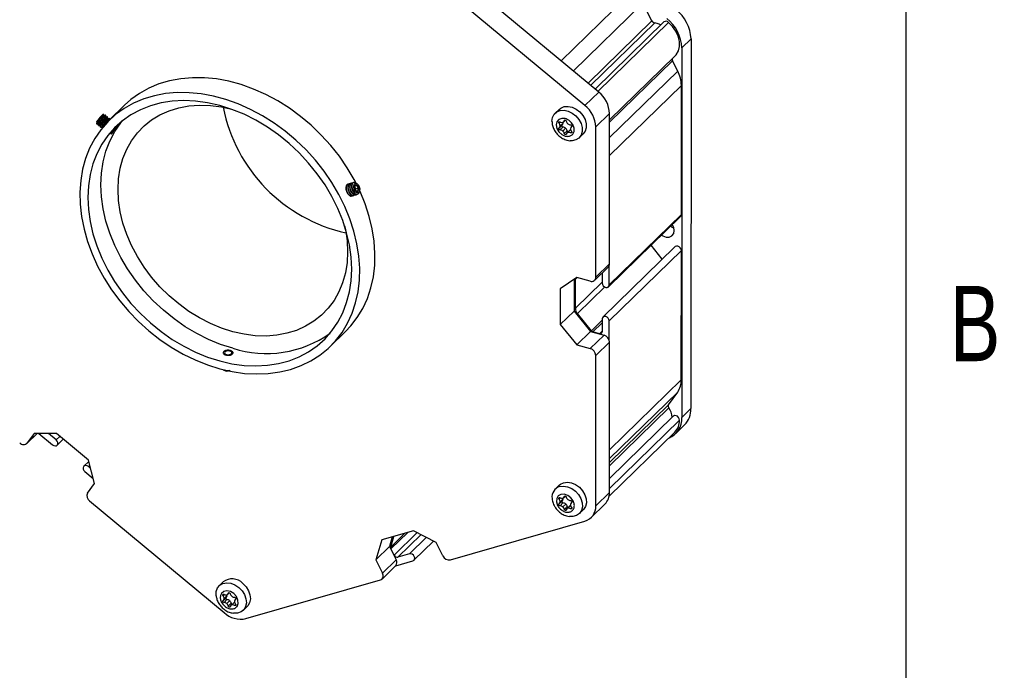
# Model space of a CAD drawing. Header units: millimetres. Extents: x 6 to 857, y 6 to 553.
# Tile 19 of 20: x 695 to 854, y 365 to 470. Entities that reach past the tile are written whole.
import ezdxf

# ---------------------------------------------------------------- set-up
doc = ezdxf.new("R2010")
doc.units = ezdxf.units.MM
doc.header["$LTSCALE"] = 2
doc.styles.add('SLDTEXTSTYLE0', font='TXT', dxfattribs={"width": 0.75})

msp = doc.modelspace()

# ---------------------------------------------------------------- linework, layer by layer
at = {"color": 7, "linetype": 'Continuous'}
msp.add_line((838.2, 25.4), (838.2, 533.4), dxfattribs=at)
at = {"color": 7, "linetype": 'Continuous', "lineweight": 25}
for p, q in [((788.439, 458.302), (766.685, 476.391)), ((786.216, 456.133), (764.462, 474.222)), ((797.063, 469.841), (795.595, 472.706)), ((798.99, 469.669), (787.848, 458.793)), ((803.378, 466.923), (801.896, 465.477)), ((803.378, 466.923), (803.369, 407.065)), ((801.896, 465.477), (801.888, 405.619)), ((790.207, 453.802), (800.782, 464.123)), ((801.228, 461.714), (800.385, 463.359)), ((801.817, 438.482), (801.821, 459.41)), ((786.216, 456.133), (788.439, 458.302)), ((711.728, 456.193), (709.254, 453.779)), ((708.344, 454.704), (708.213, 454.667)), ((708.679, 454.548), (708.641, 454.58)), ((708.986, 454.294), (708.947, 454.325)), ((709.292, 454.039), (709.254, 454.071)), ((782.042, 455.523), (781.4, 454.897)), ((787.985, 452.682), (790.207, 454.852)), ((790.204, 430.505), (790.207, 454.852)), ((707.516, 452.915), (707.554, 452.883)), ((707.822, 452.66), (707.86, 452.628)), ((710.396, 452.598), (710.392, 452.646)), ((782.078, 452.534), (782.552, 452.997)), ((782.656, 452.648), (782.181, 452.185)), ((782.195, 452.835), (782.67, 453.298)), ((782.616, 452.015), (783.09, 452.478)), ((782.779, 453.52), (783.036, 453.771)), ((784.088, 452.77), (783.995, 452.679)), ((787.981, 428.336), (787.985, 452.682)), ((709.567, 451.672), (709.632, 451.679)), ((782.88, 451.604), (783.354, 452.067)), ((783.769, 452.156), (783.295, 451.693)), ((785.286, 450.915), (785.928, 451.541)), ((747.883, 443.402), (747.845, 443.391)), ((748.189, 443.49), (748.151, 443.479)), ((748.496, 443.578), (748.457, 443.567)), ((748.802, 443.666), (748.764, 443.655)), ((749.024, 442.875), (748.958, 442.986)), ((748.994, 443.115), (749.329, 443.211)), ((748.551, 441.513), (748.589, 441.524)), ((748.857, 441.601), (748.896, 441.612)), ((749.15, 442.663), (749.024, 442.875)), ((749.117, 442.437), (749.15, 442.663)), ((749.15, 442.663), (749.58, 442.787)), ((749.164, 441.689), (749.202, 441.7)), ((790.032, 426.788), (801.697, 438.173)), ((790.153, 427.097), (801.817, 438.482)), ((798.729, 431.266), (796.92, 433.511)), ((800.788, 433.275), (789.123, 421.89)), ((790.152, 421.269), (801.817, 432.654)), ((801.813, 411.726), (801.817, 432.654)), ((787.981, 428.336), (790.204, 430.505)), ((790.153, 427.097), (790.153, 430.232)), ((787.792, 427.853), (790.015, 430.022)), ((789.004, 429.035), (789.003, 427.41)), ((784.886, 428.307), (782.232, 426.457)), ((784.454, 428.006), (784.454, 422.84)), ((784.669, 423.317), (784.67, 428.031)), ((787.082, 427.709), (784.886, 428.307)), ((782.232, 426.457), (782.231, 420.671)), ((782.231, 420.671), (784.454, 422.84)), ((784.454, 422.84), (787.107, 419.548)), ((787.252, 419.649), (785.005, 422.437)), ((782.231, 420.671), (784.884, 417.378)), ((789.002, 421.581), (789.002, 419.503)), ((790.152, 418.136), (790.152, 421.269)), ((745.016, 417.139), (747.49, 419.553)), ((784.884, 417.378), (787.107, 419.548)), ((787.107, 419.548), (789.303, 418.95)), ((788.56, 419.195), (787.499, 419.483)), ((787.081, 416.781), (789.303, 418.95)), ((787.979, 415.666), (790.202, 417.835)), ((790.198, 393.488), (790.202, 417.835)), ((728.009, 416.286), (727.849, 416.177)), ((729.128, 416.177), (728.968, 416.286)), ((729.226, 416.015), (729.211, 415.948)), ((729.218, 415.956), (729.226, 416.015)), ((784.884, 417.378), (787.081, 416.781)), ((787.976, 391.319), (787.979, 415.666)), ((727.975, 413.207), (728.063, 413.18)), ((799.752, 407.678), (801.221, 409.744)), ((803.369, 407.065), (801.888, 405.619)), ((800.497, 405.823), (790.199, 395.771)), ((790.14, 392.884), (800.764, 403.254)), ((800.859, 402.992), (802.341, 404.438)), ((695.914, 401.429), (697.573, 403.048)), ((697.081, 403.054), (695.983, 401.509)), ((700.706, 403.01), (697.081, 403.054)), ((697.863, 403.045), (700.087, 401.195)), ((700.662, 402.004), (699.434, 403.026)), ((705.875, 398.711), (700.706, 403.01)), ((700.829, 401.134), (701.81, 402.092)), ((705.926, 398.513), (705.128, 397.734)), ((706.846, 394.935), (705.875, 398.711)), ((705.295, 396.865), (706.637, 395.749)), ((706.216, 397.386), (705.87, 397.674)), ((705.747, 393.389), (706.846, 394.935)), ((782.052, 394.661), (781.41, 394.035)), ((706.076, 392.11), (727.83, 374.021)), ((782.088, 391.673), (782.562, 392.135)), ((782.205, 391.973), (782.679, 392.436)), ((782.788, 392.658), (783.045, 392.909)), ((787.976, 391.319), (790.198, 393.488)), ((782.665, 391.786), (782.191, 391.323)), ((782.626, 391.153), (783.1, 391.616)), ((782.889, 390.743), (783.363, 391.205)), ((783.778, 391.294), (783.304, 390.831)), ((784.098, 391.908), (784.005, 391.817)), ((785.296, 390.053), (785.938, 390.68)), ((787.232, 389.418), (789.455, 391.588)), ((764.449, 382.573), (786.206, 388.831)), ((758.499, 387.295), (753.328, 385.808)), ((762.123, 385.368), (758.499, 387.295)), ((753.328, 385.808), (752.357, 382.56)), ((755.05, 386.303), (754.579, 384.729)), ((754.788, 384.636), (755.309, 386.378)), ((758.556, 382.522), (761.702, 385.592)), ((752.357, 382.56), (754.579, 384.729)), ((754.579, 384.729), (755.677, 382.586)), ((755.353, 383.335), (754.823, 384.37)), ((763.221, 383.226), (762.123, 385.368)), ((752.357, 382.56), (753.455, 380.417)), ((753.455, 380.417), (755.677, 382.586)), ((755.597, 381.624), (758.389, 382.427)), ((757.815, 383.548), (755.957, 383.014)), ((753.386, 379.466), (755.609, 381.635)), ((731.368, 373.059), (753.126, 379.317)), ((727.675, 379.002), (727.033, 378.375)), ((727.711, 376.013), (728.186, 376.476)), ((728.289, 376.126), (727.815, 375.664)), ((727.829, 376.314), (728.303, 376.777)), ((728.412, 376.999), (728.669, 377.25)), ((729.722, 376.249), (729.628, 376.158)), ((728.249, 375.494), (728.723, 375.956)), ((728.513, 375.083), (728.987, 375.546)), ((729.402, 375.635), (728.928, 375.172)), ((730.919, 374.394), (731.561, 375.02))]:
    msp.add_line(p, q, dxfattribs=at)
at = {"color": 8, "linetype": 'Continuous', "lineweight": 25}
for p, q in [((782.349, 463.366), (793.976, 474.714)), ((784.334, 461.715), (795.595, 472.706)), ((786.712, 459.738), (797.063, 469.841)), ((787.141, 459.381), (797.517, 469.509)), ((788.282, 458.432), (799.732, 469.608)), ((790.207, 453.425), (800.385, 463.359)), ((790.207, 450.956), (801.228, 461.714)), ((790.206, 448.074), (801.821, 459.41)), ((782.227, 453.47), (782.024, 453.272)), ((782.96, 453.773), (782.88, 453.694)), ((784.049, 452.722), (784.077, 452.75)), ((783.457, 451.786), (783.9, 452.219)), ((783.892, 451.72), (784.076, 451.9)), ((784.669, 423.317), (789.003, 427.547)), ((784.67, 428.031), (784.937, 428.293)), ((785.005, 422.437), (789.43, 426.756)), ((787.252, 419.649), (789.002, 421.358)), ((787.499, 419.483), (789.002, 420.951)), ((788.56, 419.195), (789.002, 419.626)), ((790.199, 400.39), (801.813, 411.726)), ((790.199, 398.987), (801.221, 409.744)), ((790.199, 398.354), (799.752, 407.678)), ((790.199, 397.818), (799.792, 407.181)), ((790.198, 394.145), (801.526, 405.202)), ((695.983, 401.509), (697.56, 403.048)), ((700.662, 402.004), (701.239, 402.567)), ((705.87, 397.674), (706.088, 397.886)), ((782.237, 392.608), (782.034, 392.411)), ((782.97, 392.911), (782.889, 392.832)), ((783.467, 390.924), (783.91, 391.357)), ((783.901, 390.858), (784.086, 391.038)), ((784.058, 391.86), (784.087, 391.888)), ((754.788, 384.636), (757.1, 386.893)), ((754.823, 384.37), (757.536, 387.018)), ((755.353, 383.335), (759.089, 386.981)), ((755.957, 383.014), (759.693, 386.66)), ((757.815, 383.548), (760.541, 386.209)), ((727.86, 376.949), (727.658, 376.751)), ((728.593, 377.252), (728.513, 377.173)), ((729.682, 376.201), (729.711, 376.229)), ((729.534, 375.698), (729.09, 375.265)), ((729.525, 375.199), (729.709, 375.379))]:
    msp.add_line(p, q, dxfattribs=at)
at = {"color": 7, "linetype": 'Continuous', "lineweight": 25, "flags": 128}
for points in [[(798.508, 469.198), (798.042, 469.393), (797.517, 469.509)], [(800.782, 464.123), (800.982, 464.345), (801.344, 464.974), (801.525, 465.712), (801.515, 466.522), (801.316, 467.36), (800.938, 468.182), (800.4, 468.945), (799.732, 469.608)], [(749.178, 443.59), (748.874, 444.164), (747.747, 446.076), (746.479, 447.923), (745.078, 449.691), (743.557, 451.367), (741.926, 452.938), (740.199, 454.39), (738.389, 455.713), (736.51, 456.897), (734.577, 457.931), (732.605, 458.809), (730.61, 459.523), (728.607, 460.067), (726.612, 460.438), (724.64, 460.632), (722.707, 460.648), (720.829, 460.485), (719.019, 460.146), (717.291, 459.633), (715.661, 458.949), (714.139, 458.1), (712.738, 457.093), (711.728, 456.193)], [(727.135, 413.515), (729.136, 413.057), (731.121, 412.775), (733.076, 412.67), (734.983, 412.743), (736.83, 412.994), (738.6, 413.421), (740.281, 414.02), (741.858, 414.787), (743.321, 415.716), (744.657, 416.799), (745.855, 418.029), (746.908, 419.395), (747.805, 420.886), (748.541, 422.492), (749.109, 424.199), (749.505, 425.994), (749.726, 427.864), (749.771, 429.792), (749.638, 431.765), (749.329, 433.767), (748.846, 435.783), (748.194, 437.795), (747.376, 439.79), (746.4, 441.75), (745.274, 443.662), (744.005, 445.509), (742.605, 447.277), (741.083, 448.953), (739.452, 450.523), (737.725, 451.976), (735.915, 453.299), (734.036, 454.482), (732.103, 455.517), (730.132, 456.395), (728.137, 457.109), (726.134, 457.653), (724.138, 458.024), (722.167, 458.218), (720.234, 458.234), (718.355, 458.071), (716.545, 457.732), (714.818, 457.218), (713.187, 456.535), (711.665, 455.686), (710.265, 454.679), (708.996, 453.521), (707.87, 452.222), (706.894, 450.792), (706.077, 449.242), (705.424, 447.584), (704.941, 445.831), (704.632, 443.997), (704.5, 442.096), (704.544, 440.143), (704.765, 438.154), (705.161, 436.143), (705.729, 434.127), (706.465, 432.122), (707.362, 430.142), (708.415, 428.204), (709.613, 426.323), (710.949, 424.514), (712.412, 422.79), (713.99, 421.165), (715.67, 419.652), (717.441, 418.263), (719.287, 417.009), (721.195, 415.899), (723.149, 414.941), (725.134, 414.145), (727.135, 413.515)], [(727.135, 414.78), (729.104, 414.333), (731.056, 414.066), (732.974, 413.982), (734.843, 414.081), (736.646, 414.363), (738.367, 414.824), (739.993, 415.462), (741.509, 416.27), (742.903, 417.242), (744.162, 418.369), (745.276, 419.642), (746.235, 421.05), (747.031, 422.581), (747.657, 424.222), (748.108, 425.959), (748.381, 427.777), (748.472, 429.66), (748.381, 431.593), (748.108, 433.558), (747.657, 435.54), (747.031, 437.522), (746.235, 439.485), (745.276, 441.415), (744.162, 443.293), (742.903, 445.105), (741.509, 446.834), (739.993, 448.466), (738.367, 449.988), (736.646, 451.385), (734.843, 452.647), (732.974, 453.762), (731.056, 454.72), (729.104, 455.515), (727.135, 456.138), (725.166, 456.585), (723.214, 456.851), (721.296, 456.935), (719.427, 456.836), (717.625, 456.555), (715.903, 456.093), (714.277, 455.456), (712.761, 454.647), (711.367, 453.676), (710.108, 452.548), (708.994, 451.275), (708.035, 449.867), (707.239, 448.336), (706.613, 446.695), (706.162, 444.959), (705.89, 443.141), (705.798, 441.258), (705.89, 439.325), (706.162, 437.359), (706.613, 435.377), (707.239, 433.396), (708.035, 431.432), (708.994, 429.503), (710.108, 427.624), (711.367, 425.813), (712.761, 424.083), (714.277, 422.451), (715.903, 420.93), (717.625, 419.532), (719.427, 418.271), (721.296, 417.156), (723.214, 416.197), (725.166, 415.403), (727.135, 414.78)], [(729.235, 419.508), (727.415, 420.089), (725.612, 420.839), (723.844, 421.748), (722.128, 422.81), (720.48, 424.013), (718.917, 425.346), (717.453, 426.796), (716.102, 428.349), (714.878, 429.991), (713.793, 431.705), (712.855, 433.475), (712.076, 435.283), (711.462, 437.114), (711.019, 438.947), (710.752, 440.768), (710.662, 442.556), (710.752, 444.296), (711.019, 445.971), (711.462, 447.564), (712.076, 449.06), (712.855, 450.446), (713.793, 451.706), (714.878, 452.83), (716.102, 453.806), (717.453, 454.625), (718.917, 455.28), (720.48, 455.763), (722.128, 456.07), (723.844, 456.199), (725.612, 456.148), (727.415, 455.917), (728.8, 455.622)], [(782.042, 455.523), (782.306, 455.731), (782.853, 455.957), (783.484, 456.003), (784.153, 455.866), (784.809, 455.555), (785.404, 455.095), (785.894, 454.518), (786.242, 453.869), (786.422, 453.194), (786.422, 452.545), (786.242, 451.969), (785.928, 451.541)], [(780.883, 453.574), (780.974, 454.193), (781.241, 454.716), (781.664, 455.105), (782.211, 455.331), (782.843, 455.376), (783.511, 455.239), (784.167, 454.929), (784.762, 454.468), (785.252, 453.892), (785.6, 453.242), (785.781, 452.568), (785.781, 451.919), (785.6, 451.342), (785.252, 450.882), (784.762, 450.572), (784.167, 450.435), (783.818, 450.437)], [(783.037, 454.016), (782.48, 454.06), (782.009, 453.882), (781.693, 453.511), (781.583, 453.002), (781.693, 452.432), (782.009, 451.89), (782.48, 451.456), (783.037, 451.197)], [(729.235, 416.829), (727.267, 417.453), (725.315, 418.247), (723.396, 419.206), (721.528, 420.321), (719.725, 421.582), (718.003, 422.979), (716.377, 424.501), (714.861, 426.133), (713.467, 427.862), (712.208, 429.674), (711.094, 431.553), (710.135, 433.482), (709.339, 435.446), (708.713, 437.427), (708.262, 439.409), (707.99, 441.375), (707.899, 443.307), (707.99, 445.191), (708.262, 447.008), (708.713, 448.745), (709.339, 450.386), (710.135, 451.917), (711.094, 453.325), (711.389, 453.693)], [(710.135, 452.367), (709.986, 452.195), (709.84, 452.015), (709.721, 451.854), (709.645, 451.737), (709.626, 451.682), (709.664, 451.696), (709.756, 451.778), (709.886, 451.916), (710.035, 452.087), (710.181, 452.267), (710.3, 452.428), (710.376, 452.545), (710.395, 452.601), (710.357, 452.586), (710.265, 452.504), (710.135, 452.367)], [(782.024, 453.272), (781.993, 453.323), (781.976, 453.376), (781.978, 453.428), (781.997, 453.471), (782.031, 453.502), (782.076, 453.517), (782.128, 453.514), (782.181, 453.493)], [(782.181, 452.185), (782.128, 452.193), (782.076, 452.219), (782.031, 452.258), (781.997, 452.307), (781.978, 452.361), (781.976, 452.413), (781.993, 452.458), (782.024, 452.491)], [(782.88, 453.694), (782.901, 453.736), (782.937, 453.764), (782.984, 453.776), (783.037, 453.771), (783.089, 453.748), (783.136, 453.71), (783.172, 453.662), (783.194, 453.609)], [(783.892, 453.028), (783.945, 453.02), (783.997, 452.995), (784.043, 452.955), (784.077, 452.906), (784.096, 452.852), (784.097, 452.8), (784.081, 452.755), (784.049, 452.722)], [(783.194, 451.519), (783.172, 451.477), (783.136, 451.449), (783.089, 451.437), (783.037, 451.443), (782.984, 451.465), (782.937, 451.503), (782.901, 451.551), (782.88, 451.604)], [(784.049, 451.941), (784.081, 451.891), (784.097, 451.837), (784.096, 451.785), (784.077, 451.742), (784.043, 451.711), (783.997, 451.697), (783.945, 451.7), (783.892, 451.72)], [(748.99, 443.506), (749.181, 443.534), (749.386, 443.439), (749.571, 443.237), (749.708, 442.959), (749.774, 442.649), (749.76, 442.356), (749.668, 442.128), (749.511, 441.999), (749.316, 441.99), (749.112, 442.103), (748.933, 442.319)], [(747.49, 419.553), (748.329, 420.443), (749.381, 421.809), (750.279, 423.3), (751.014, 424.906), (751.583, 426.613), (751.979, 428.408), (752.2, 430.278), (752.244, 432.206), (752.111, 434.18), (751.802, 436.182), (751.32, 438.197), (750.667, 440.21), (749.85, 442.204), (749.829, 442.249)], [(801.697, 438.173), (801.774, 438.281), (801.817, 438.482)], [(747.333, 436.634), (747.451, 436.07), (747.719, 434.249), (747.808, 432.461), (747.719, 430.721), (747.451, 429.046), (747.008, 427.453), (746.394, 425.957), (745.615, 424.571), (744.678, 423.311), (743.592, 422.187), (742.368, 421.211), (741.018, 420.392), (739.554, 419.737), (737.99, 419.254), (736.343, 418.947), (734.627, 418.818), (732.859, 418.869), (731.056, 419.1), (729.235, 419.508)], [(800.088, 436.603), (800.301, 436.469), (800.606, 436.335)], [(800.678, 435.878), (800.579, 436.416), (800.351, 436.86)], [(798.606, 435.157), (798.819, 435.023), (799.353, 434.83), (799.869, 434.832), (800.297, 435.029), (800.579, 435.394), (800.678, 435.878)], [(801.817, 432.654), (801.773, 432.879), (801.648, 433.093), (801.462, 433.265), (801.242, 433.367), (801.022, 433.384), (800.835, 433.314), (800.788, 433.275)], [(784.67, 428.031), (784.675, 428.139), (784.678, 428.162)], [(789.003, 427.41), (789.047, 427.185), (789.172, 426.97), (789.358, 426.799), (789.578, 426.696), (789.798, 426.679), (789.985, 426.749), (790.109, 426.896), (790.153, 427.097)], [(790.152, 421.269), (790.108, 421.494), (789.984, 421.708), (789.797, 421.88), (789.577, 421.982), (789.357, 422), (789.171, 421.93), (789.046, 421.783), (789.002, 421.581)], [(727.889, 416.118), (727.922, 415.998), (728.041, 415.895), (728.228, 415.822), (728.455, 415.792), (728.687, 415.809), (728.888, 415.87), (729.029, 415.966), (729.088, 416.083), (729.055, 416.203), (728.936, 416.306), (728.749, 416.379), (728.522, 416.409), (728.29, 416.392), (728.089, 416.331), (727.948, 416.235), (727.889, 416.118)], [(801.526, 405.202), (801.482, 405.427), (801.358, 405.641), (801.171, 405.813), (800.951, 405.915), (800.731, 405.932), (800.545, 405.862), (800.497, 405.823)], [(700.087, 401.195), (700.299, 401.068), (700.523, 401.021), (700.724, 401.062), (700.872, 401.186), (700.945, 401.372), (700.93, 401.593), (700.831, 401.815), (700.662, 402.004)], [(705.87, 397.674), (705.658, 397.801), (705.434, 397.848), (705.233, 397.806), (705.085, 397.683), (705.013, 397.497), (705.027, 397.276), (705.126, 397.054), (705.295, 396.865)], [(782.764, 395.07), (783.385, 395.146), (784.051, 395.039), (784.712, 394.756), (785.32, 394.319), (785.83, 393.759), (786.204, 393.118), (786.414, 392.445), (786.445, 391.788), (786.294, 391.196), (785.972, 390.714), (785.938, 390.68)], [(782.052, 394.661), (782.235, 394.815), (782.764, 395.07)], [(782.123, 394.443), (782.743, 394.52), (783.409, 394.413), (784.07, 394.13), (784.679, 393.692), (785.189, 393.132), (785.562, 392.492), (785.772, 391.818), (785.803, 391.161), (785.652, 390.57), (785.33, 390.087), (784.862, 389.75), (784.281, 389.583), (783.695, 389.59)], [(784.305, 392.107), (783.931, 392.622), (783.423, 393.004), (782.857, 393.193), (782.319, 393.163), (781.893, 392.916), (781.642, 392.491), (781.605, 391.953), (781.787, 391.382)], [(782.034, 392.411), (782.002, 392.461), (781.986, 392.515), (781.987, 392.566), (782.006, 392.61), (782.04, 392.64), (782.086, 392.655), (782.138, 392.652), (782.191, 392.631)], [(782.889, 392.832), (782.911, 392.874), (782.947, 392.903), (782.994, 392.915), (783.046, 392.909), (783.099, 392.886), (783.146, 392.848), (783.182, 392.8), (783.203, 392.747)], [(783.901, 392.167), (783.955, 392.158), (784.007, 392.133), (784.052, 392.093), (784.086, 392.044), (784.105, 391.991), (784.106, 391.938), (784.09, 391.893), (784.058, 391.86)], [(782.191, 391.323), (782.138, 391.331), (782.086, 391.357), (782.04, 391.396), (782.006, 391.445), (781.987, 391.499), (781.986, 391.551), (782.002, 391.596), (782.034, 391.629)], [(783.203, 390.657), (783.182, 390.615), (783.146, 390.587), (783.099, 390.575), (783.046, 390.581), (782.994, 390.604), (782.947, 390.641), (782.911, 390.689), (782.889, 390.743)], [(784.058, 391.079), (784.09, 391.029), (784.106, 390.975), (784.105, 390.924), (784.086, 390.88), (784.052, 390.849), (784.007, 390.835), (783.955, 390.838), (783.901, 390.858)], [(758.389, 382.427), (758.558, 382.524), (758.657, 382.692), (758.672, 382.905), (758.6, 383.131), (758.452, 383.334), (758.251, 383.485), (758.027, 383.56), (757.815, 383.548)], [(726.533, 376.764), (726.526, 376.834), (726.557, 377.474), (726.767, 378.034), (727.14, 378.471), (727.65, 378.754), (728.259, 378.86), (728.92, 378.784), (729.586, 378.529), (730.206, 378.115)], [(730.206, 378.115), (730.736, 377.573), (731.134, 376.943), (731.373, 376.271), (731.434, 375.608), (731.313, 375.002), (731.018, 374.499), (730.572, 374.136), (730.008, 373.939), (729.367, 373.924), (729.341, 373.927)], [(730.848, 378.742), (731.378, 378.2), (731.776, 377.569), (732.015, 376.898), (732.076, 376.235), (731.955, 375.629), (731.66, 375.126), (731.561, 375.02)], [(729.929, 375.039), (730.111, 375.51), (730.074, 376.069), (729.823, 376.63), (729.397, 377.108), (728.86, 377.431), (728.294, 377.549), (727.785, 377.444), (727.411, 377.132)], [(727.658, 376.751), (727.626, 376.802), (727.61, 376.855), (727.611, 376.907), (727.63, 376.95), (727.664, 376.981), (727.709, 376.996), (727.762, 376.993), (727.815, 376.972)], [(728.513, 377.173), (728.534, 377.215), (728.57, 377.243), (728.617, 377.255), (728.67, 377.25), (728.723, 377.227), (728.77, 377.189), (728.806, 377.141), (728.827, 377.088)], [(729.525, 376.507), (729.578, 376.499), (729.63, 376.473), (729.676, 376.434), (729.71, 376.385), (729.729, 376.331), (729.73, 376.279), (729.714, 376.234), (729.682, 376.201)], [(727.815, 375.664), (727.762, 375.672), (727.709, 375.697), (727.664, 375.737), (727.63, 375.786), (727.611, 375.84), (727.61, 375.892), (727.626, 375.937), (727.658, 375.97)], [(728.827, 374.998), (728.806, 374.956), (728.77, 374.928), (728.723, 374.916), (728.67, 374.921), (728.617, 374.944), (728.57, 374.982), (728.534, 375.03), (728.513, 375.083)], [(729.682, 375.42), (729.714, 375.369), (729.73, 375.316), (729.729, 375.264), (729.71, 375.221), (729.676, 375.19), (729.63, 375.175), (729.578, 375.178), (729.525, 375.199)]]:
    msp.add_lwpolyline(points, dxfattribs=at)
at = {"color": 7, "linetype": 'Continuous', "lineweight": 25}
for centre, radius, start, end in [((796.929, 466.628), 6.456, 2.61494, 51.64896), ((795.447, 465.182), 6.456, 2.61494, 51.64896), ((797.612, 470.115), 0.613, 206.51878, 261.12212), ((799.327, 469.227), 0.555, 43.26174, 127.35959), ((800.783, 463.583), 0.456, 166.17572, 209.3622), ((796.724, 459.328), 5.097, 0.91865, 27.90855), ((785.543, 454.64), 4.669, 2.60502, 51.67011), ((753.117, 460.818), 25.896, 191.02676, 257.58331), ((783.321, 452.47), 4.669, 2.60502, 51.67011), ((710.645, 451.638), 3.884, 128.75986, 147.16012), ((712.414, 449.95), 6.185, 140.73335, 146.53868), ((781.497, 452.814), 0.698, 1.72025, 40.99457), ((781.797, 452.819), 0.399, 304.81568, 2.3673), ((782.479, 453.99), 0.579, 239.01823, 283.64815), ((782.659, 452.854), 0.207, 165.44171, 269.01863), ((782.255, 453.286), 0.414, 315.78294, 1.65109), ((782.517, 453.788), 0.375, 285.33014, 345.43417), ((782.085, 453.297), 0.584, 0.15218, 14.12059), ((782.638, 451.961), 0.687, 48.77332, 88.50292), ((782.598, 451.872), 0.781, 14.51131, 50.91122), ((783.95, 453.805), 0.781, 194.51131, 230.91122), ((783.91, 453.715), 0.687, 228.77332, 268.50292), ((784.277, 452.394), 0.399, 124.81568, 182.3673), ((782.164, 451.498), 0.687, 48.77332, 88.50292), ((782.124, 451.409), 0.781, 14.51131, 50.91122), ((783.556, 451.425), 0.375, 105.33014, 165.43417), ((783.573, 452.122), 0.226, 194.16089, 254.36119), ((783.594, 451.224), 0.579, 59.01823, 103.64815), ((784.03, 451.886), 0.375, 110.97445, 134.09626), ((784.576, 452.399), 0.698, 181.72025, 220.99457), ((749.49, 442.884), 0.563, 147.93398, 195.80512), ((748.552, 442.599), 0.547, 30.28884, 42.63143), ((749.185, 443.046), 0.22, 48.88024, 141.42672), ((748.891, 442.664), 0.701, 10.08594, 51.27113), ((749.244, 442.751), 0.699, 173.35411, 210.71851), ((749.885, 442.897), 1.35, 196.52067, 226.87272), ((749.638, 442.853), 0.701, 190.08594, 231.27113), ((748.423, 442.518), 0.699, 353.35411, 30.71851), ((749.344, 442.472), 0.22, 228.88024, 321.42672), ((749.038, 442.634), 0.563, 327.93398, 15.80512), ((789.548, 430.483), 0.656, 315.35354, 1.90219), ((787.321, 428.325), 0.66, 248.85266, 0.91051), ((786.102, 423.361), 1.434, 181.77459, 220.11585), ((734.674, 433.729), 17.753, 252.16001, 305.49429), ((787.635, 419.952), 0.489, 218.32511, 253.76288), ((788.677, 419.498), 0.325, 248.85266, 0.91051), ((788.97, 417.762), 1.234, 3.38479, 74.32807), ((786.747, 415.593), 1.234, 3.38479, 74.32807), ((728.367, 414.396), 1.253, 235.22119, 265.50614), ((798.423, 411.66), 3.391, 325.59156, 1.10315), ((800.135, 407.459), 0.441, 150.28312, 219.0596), ((797.345, 405.444), 3.001, 4.27348, 35.37702), ((799.791, 406.951), 3.58, 315.41623, 1.82395), ((798.472, 405.455), 3.42, 292.54285, 2.7548), ((798.862, 405.121), 2.666, 315.52471, 1.73038), ((695.376, 402.092), 0.841, 222.43525, 316.1629), ((782.66, 392.751), 1.776, 107.6124, 188.0242), ((706.641, 392.937), 1.001, 153.16214, 235.66506), ((781.507, 391.952), 0.698, 1.72025, 40.99457), ((781.806, 391.957), 0.399, 304.81568, 2.3673), ((782.489, 393.128), 0.579, 239.01823, 283.64815), ((782.669, 391.992), 0.207, 165.44171, 269.01863), ((782.265, 392.424), 0.414, 315.78294, 1.65109), ((782.527, 392.927), 0.375, 285.33014, 345.43417), ((782.095, 392.435), 0.584, 0.15218, 14.12059), ((783.959, 392.943), 0.781, 194.51131, 230.91122), ((783.919, 392.853), 0.687, 228.77332, 268.50292), ((787.61, 393.405), 2.589, 315.41687, 1.83885), ((782.173, 390.637), 0.687, 48.77332, 88.50292), ((782.133, 390.547), 0.781, 14.51131, 50.91122), ((782.647, 391.099), 0.687, 48.77332, 88.50292), ((782.607, 391.01), 0.781, 14.51131, 50.91122), ((783.566, 390.563), 0.375, 105.33014, 165.43417), ((783.582, 391.261), 0.226, 194.16089, 254.36119), ((783.604, 390.362), 0.579, 59.01823, 103.64815), ((784.04, 391.025), 0.375, 110.97445, 134.09626), ((784.286, 391.533), 0.399, 124.81568, 182.3673), ((784.586, 391.537), 0.698, 181.72025, 220.99457), ((785.51, 391.199), 2.469, 286.38952, 2.78019), ((755.14, 384.547), 0.363, 165.77683, 209.13313), ((755.864, 383.568), 0.561, 204.47317, 279.53396), ((754.994, 382.158), 0.807, 319.6662, 32.08199), ((764.26, 383.698), 1.141, 204.47348, 279.53448), ((729.119, 377.127), 2.367, 43.04048, 127.58905), ((752.864, 379.995), 0.727, 291.1374, 35.55733), ((727.131, 376.293), 0.698, 1.72025, 40.99457), ((727.43, 376.298), 0.399, 304.81568, 2.3673), ((728.113, 377.468), 0.579, 239.01823, 283.64815), ((728.292, 376.333), 0.207, 165.44171, 269.01863), ((727.889, 376.765), 0.414, 315.78294, 1.65109), ((728.15, 377.267), 0.375, 285.33014, 345.43417), ((727.718, 376.775), 0.584, 0.15218, 14.12059), ((728.271, 375.44), 0.687, 48.77332, 88.50292), ((729.583, 377.283), 0.781, 194.51131, 230.91122), ((729.543, 377.194), 0.687, 228.77332, 268.50292), ((729.91, 375.873), 0.399, 124.81568, 182.3673), ((727.797, 374.977), 0.687, 48.77332, 88.50292), ((727.757, 374.888), 0.781, 14.51131, 50.91122), ((728.231, 375.35), 0.781, 14.51131, 50.91122), ((729.19, 374.904), 0.375, 105.33014, 165.43417), ((729.206, 375.601), 0.226, 194.16089, 254.36119), ((729.227, 374.703), 0.579, 59.01823, 103.64815), ((729.663, 375.365), 0.375, 110.97445, 134.09626), ((730.209, 375.878), 0.698, 181.72025, 220.99457), ((730.53, 376.963), 3.992, 227.45491, 282.12127)]:
    msp.add_arc(centre, radius, start, end, dxfattribs=at)
for points, knots in [([(707.522, 452.922), (707.517, 452.922), (707.492, 452.924), (707.511, 453.001), (707.579, 453.149), (707.703, 453.36), (707.865, 453.604), (708.05, 453.859), (708.237, 454.106), (708.406, 454.321), (708.54, 454.477), (708.622, 454.567), (708.629, 454.57), (708.632, 454.571)], [0, 0, 0, 0, 0.02473935, 0.12536855, 0.22438797, 0.32737093, 0.42947549, 0.52781265, 0.62989466, 0.73288876, 0.83193435, 0.93253038, 1, 1, 1, 1]), ([(707.521, 453.253), (707.52, 453.273), (707.518, 453.312), (707.573, 453.435), (707.662, 453.595), (707.78, 453.781), (707.914, 453.973), (708.048, 454.158), (708.168, 454.318), (708.261, 454.433), (708.316, 454.5), (708.317, 454.502), (708.317, 454.502)], [0, 0, 0, 0, 0.1016132, 0.2023557, 0.3069128, 0.4101609, 0.5098875, 0.613665, 0.7179605, 0.8180891, 0.9204807, 1, 1, 1, 1]), ([(707.56, 452.89), (707.555, 452.89), (707.53, 452.892), (707.544, 452.943), (707.576, 453.028), (707.63, 453.141), (707.754, 453.349), (707.917, 453.592), (708.103, 453.847), (708.289, 454.093), (708.457, 454.303), (708.587, 454.455), (708.669, 454.544), (708.673, 454.543), (708.675, 454.542)], [0, 0, 0, 0, 0.0240599, 0.1219256, 0.1368003, 0.2299709, 0.3263794, 0.4254035, 0.5210719, 0.6206001, 0.7206216, 0.8166732, 0.9148814, 1, 1, 1, 1]), ([(707.563, 453.263), (707.563, 453.271), (707.564, 453.301), (707.613, 453.404), (707.7, 453.563), (707.818, 453.75), (707.953, 453.941), (708.086, 454.126), (708.206, 454.286), (708.299, 454.401), (708.353, 454.467), (708.355, 454.469), (708.355, 454.47)], [0, 0, 0, 0, 0.0448041, 0.1527837, 0.2648519, 0.3755172, 0.4824079, 0.5936405, 0.7054284, 0.81275, 0.9224972, 1, 1, 1, 1]), ([(707.625, 453.864), (707.695, 453.954), (707.832, 454.132), (708.033, 454.376), (708.201, 454.569), (708.314, 454.682), (708.363, 454.722), (708.351, 454.698), (708.349, 454.693)], [0, 0, 0, 0, 0.1967036, 0.3900762, 0.579919, 0.7698751, 0.953723, 1, 1, 1, 1]), ([(707.828, 452.667), (707.823, 452.668), (707.799, 452.669), (707.818, 452.747), (707.885, 452.894), (708.009, 453.105), (708.171, 453.35), (708.357, 453.604), (708.543, 453.851), (708.713, 454.066), (708.846, 454.222), (708.928, 454.312), (708.936, 454.315), (708.939, 454.316)], [0, 0, 0, 0, 0.02473935, 0.12536855, 0.22438797, 0.32737093, 0.42947549, 0.52781265, 0.62989466, 0.73288876, 0.83193435, 0.93253038, 1, 1, 1, 1]), ([(707.827, 452.999), (707.826, 453.018), (707.825, 453.058), (707.88, 453.18), (707.968, 453.341), (708.086, 453.527), (708.221, 453.718), (708.354, 453.903), (708.474, 454.063), (708.567, 454.178), (708.622, 454.246), (708.623, 454.247), (708.624, 454.248)], [0, 0, 0, 0, 0.1016132, 0.2023557, 0.3069128, 0.4101609, 0.5098875, 0.613665, 0.7179605, 0.8180891, 0.9204807, 1, 1, 1, 1]), ([(707.866, 452.635), (707.861, 452.636), (707.837, 452.637), (707.85, 452.688), (707.882, 452.774), (707.937, 452.886), (708.061, 453.095), (708.223, 453.338), (708.41, 453.593), (708.596, 453.838), (708.763, 454.049), (708.894, 454.2), (708.975, 454.29), (708.98, 454.288), (708.982, 454.287)], [0, 0, 0, 0, 0.02405994, 0.1219256, 0.13680029, 0.22997086, 0.32637944, 0.42540347, 0.5210719, 0.62060011, 0.72062164, 0.81667322, 0.91488135, 1, 1, 1, 1]), ([(707.87, 453.008), (707.87, 453.016), (707.871, 453.046), (707.919, 453.15), (708.006, 453.309), (708.125, 453.495), (708.259, 453.686), (708.392, 453.871), (708.512, 454.031), (708.605, 454.146), (708.66, 454.213), (708.661, 454.214), (708.661, 454.215)], [0, 0, 0, 0, 0.0448041, 0.1527837, 0.2648519, 0.3755172, 0.4824079, 0.5936405, 0.7054284, 0.81275, 0.9224972, 1, 1, 1, 1]), ([(708.131, 452.5), (708.15, 452.545), (708.19, 452.638), (708.316, 452.851), (708.477, 453.095), (708.663, 453.35), (708.849, 453.597), (709.019, 453.811), (709.152, 453.967), (709.234, 454.057), (709.242, 454.06), (709.245, 454.062)], [0, 0, 0, 0, 0.1132127, 0.2309571, 0.3476972, 0.4601299, 0.5768442, 0.6946014, 0.807844, 0.9228594, 1, 1, 1, 1]), ([(708.322, 454.508), (708.33, 454.557), (708.341, 454.619), (708.352, 454.68), (708.354, 454.692)], [0, 0, 0, 0, 0.796928, 1, 1, 1, 1]), ([(708.64, 454.58), (708.593, 454.563), (708.501, 454.528), (708.407, 454.493), (708.36, 454.476)], [0, 0, 0, 0, 0.5006398, 1, 1, 1, 1]), ([(708.628, 454.253), (708.637, 454.302), (708.654, 454.401), (708.671, 454.498), (708.68, 454.547)], [0, 0, 0, 0, 0.4993955, 1, 1, 1, 1]), ([(708.946, 454.325), (708.9, 454.308), (708.807, 454.273), (708.713, 454.238), (708.666, 454.221)], [0, 0, 0, 0, 0.5006398, 1, 1, 1, 1]), ([(708.935, 453.998), (708.943, 454.047), (708.96, 454.146), (708.977, 454.243), (708.986, 454.292)], [0, 0, 0, 0, 0.4993955, 1, 1, 1, 1]), ([(709.252, 454.07), (709.206, 454.053), (709.113, 454.019), (709.02, 453.984), (708.973, 453.966)], [0, 0, 0, 0, 0.5006398, 1, 1, 1, 1]), ([(707.252, 453.513), (707.243, 453.464), (707.226, 453.366), (707.208, 453.267), (707.2, 453.217)], [0, 0, 0, 0, 0.4993371, 1, 1, 1, 1]), ([(707.208, 453.226), (707.208, 453.237), (707.208, 453.265), (707.236, 453.324), (707.254, 453.36)], [0, 0, 0, 0, 0.3946737, 1, 1, 1, 1]), ([(707.242, 453.491), (707.24, 453.491), (707.23, 453.492), (707.248, 453.526), (707.262, 453.553)], [0, 0, 0, 0, 0.1992484, 1, 1, 1, 1]), ([(707.313, 453.146), (707.307, 453.143), (707.261, 453.116), (707.233, 453.139), (707.237, 453.197), (707.27, 453.284), (707.324, 453.395), (707.448, 453.604), (707.56, 453.772), (707.622, 453.86), (707.625, 453.864)], [0, 0, 0, 0, 0.02996603, 0.2221613, 0.40944719, 0.43791295, 0.61621384, 0.80071132, 0.99021399, 1, 1, 1, 1]), ([(707.381, 453.745), (707.366, 453.7), (707.322, 453.567), (707.281, 453.442), (707.254, 453.36)], [0, 0, 0, 0, 0.3426811, 1, 1, 1, 1]), ([(707.257, 453.517), (707.256, 453.525), (707.256, 453.535), (707.261, 453.551), (707.262, 453.553)], [0, 0, 0, 0, 0.8439532, 1, 1, 1, 1]), ([(707.262, 453.553), (707.269, 453.567), (707.283, 453.595), (707.316, 453.648), (707.349, 453.699), (707.371, 453.73), (707.381, 453.745)], [0, 0, 0, 0, 0.3125884, 0.6342515, 0.8162563, 1, 1, 1, 1]), ([(707.309, 453.141), (707.356, 453.159), (707.437, 453.189), (707.518, 453.22), (707.553, 453.232)], [0, 0, 0, 0, 0.5690534, 1, 1, 1, 1]), ([(707.558, 453.259), (707.549, 453.21), (707.532, 453.111), (707.515, 453.012), (707.506, 452.962)], [0, 0, 0, 0, 0.4993371, 1, 1, 1, 1]), ([(707.615, 452.887), (707.662, 452.904), (707.744, 452.935), (707.825, 452.965), (707.86, 452.978)], [0, 0, 0, 0, 0.5690534, 1, 1, 1, 1]), ([(707.864, 453.004), (707.856, 452.955), (707.839, 452.857), (707.821, 452.757), (707.812, 452.708)], [0, 0, 0, 0, 0.4993371, 1, 1, 1, 1]), ([(707.922, 452.632), (707.968, 452.649), (708.05, 452.68), (708.131, 452.71), (708.166, 452.723)], [0, 0, 0, 0, 0.5690534, 1, 1, 1, 1]), ([(708.171, 452.749), (708.162, 452.7), (708.145, 452.602), (708.128, 452.503), (708.119, 452.453)], [0, 0, 0, 0, 0.49933707, 1, 1, 1, 1]), ([(708.134, 452.744), (708.133, 452.764), (708.131, 452.803), (708.186, 452.925), (708.275, 453.086), (708.393, 453.272), (708.527, 453.464), (708.661, 453.649), (708.78, 453.808), (708.873, 453.923), (708.929, 453.991), (708.93, 453.992), (708.93, 453.993)], [0, 0, 0, 0, 0.1016132, 0.2023557, 0.3069128, 0.4101609, 0.5098875, 0.613665, 0.7179605, 0.8180891, 0.9204807, 1, 1, 1, 1]), ([(708.176, 452.753), (708.176, 452.762), (708.177, 452.791), (708.226, 452.895), (708.313, 453.054), (708.431, 453.24), (708.565, 453.432), (708.699, 453.617), (708.819, 453.776), (708.911, 453.891), (708.966, 453.958), (708.967, 453.96), (708.968, 453.96)], [0, 0, 0, 0, 0.0448041, 0.1527837, 0.2648519, 0.3755172, 0.4824079, 0.5936405, 0.7054284, 0.81275, 0.9224972, 1, 1, 1, 1]), ([(708.213, 452.562), (708.224, 452.586), (708.258, 452.66), (708.369, 452.842), (708.529, 453.083), (708.716, 453.338), (708.902, 453.583), (709.069, 453.794), (709.2, 453.946), (709.282, 454.035), (709.286, 454.033), (709.288, 454.033)], [0, 0, 0, 0, 0.05704686, 0.17510573, 0.2963674, 0.41351991, 0.53539898, 0.65788216, 0.77550386, 0.89576641, 1, 1, 1, 1]), ([(709.241, 453.744), (709.249, 453.793), (709.267, 453.891), (709.284, 453.989), (709.292, 454.038)], [0, 0, 0, 0, 0.4993955, 1, 1, 1, 1]), ([(709.667, 451.635), (709.629, 451.6), (709.552, 451.529), (709.498, 451.509), (709.499, 451.555), (709.56, 451.667), (709.674, 451.831), (709.828, 452.028), (710.004, 452.236), (710.182, 452.433), (710.339, 452.598), (710.459, 452.712), (710.527, 452.762), (710.536, 452.743), (710.487, 452.655), (710.387, 452.508), (710.247, 452.317), (710.081, 452.105), (709.91, 451.897), (709.767, 451.736), (709.695, 451.663), (709.667, 451.635)], [0, 0, 0, 0, 0.0536686, 0.1073365, 0.161023, 0.2147215, 0.2683999, 0.3220573, 0.3757257, 0.4294199, 0.4831144, 0.5367833, 0.5904406, 0.6441184, 0.6978168, 0.7515038, 0.8051652, 0.8588267, 0.9125139, 0.9662123, 1, 1, 1, 1]), ([(780.894, 453.568), (780.901, 453.395), (780.917, 452.998), (781.128, 452.386), (781.486, 451.765), (781.988, 451.22), (782.602, 450.774), (783.069, 450.611), (783.305, 450.528)], [0, 0, 0, 0, 0.128354, 0.2942276, 0.465277, 0.6402034, 0.8182497, 1, 1, 1, 1]), ([(783.037, 451.197), (783.228, 451.166), (783.609, 451.104), (784.011, 451.272), (784.256, 451.483), (784.438, 451.76), (784.507, 452.114), (784.476, 452.491), (784.367, 452.876), (784.144, 453.247), (783.855, 453.563), (783.519, 453.836), (783.231, 453.943), (783.037, 454.016)], [0, 0, 0, 0, 0.1252255, 0.2492794, 0.3121997, 0.3732651, 0.4995761, 0.5624715, 0.6235334, 0.749829, 0.8121684, 0.873048, 1, 1, 1, 1]), ([(783.305, 450.528), (783.458, 450.485), (783.63, 450.437), (783.803, 450.442), (783.823, 450.443)], [0, 0, 0, 0, 0.8851472, 1, 1, 1, 1]), ([(747.848, 443.378), (747.82, 443.373), (747.736, 443.356), (747.628, 443.229), (747.544, 443.017), (747.522, 442.743), (747.551, 442.525), (747.603, 442.316), (747.678, 442.109), (747.834, 441.849), (748.028, 441.644), (748.24, 441.52), (748.422, 441.477), (748.517, 441.513), (748.547, 441.525)], [0, 0, 0, 0, 0.0505373, 0.1479534, 0.2472374, 0.3489592, 0.4480826, 0.4631485, 0.5575165, 0.6551642, 0.7554609, 0.8523589, 0.9531663, 1, 1, 1, 1]), ([(748.03, 443.4), (748.015, 443.405), (747.937, 443.432), (747.818, 443.386), (747.69, 443.274), (747.623, 443.137), (747.577, 442.966), (747.56, 442.754), (747.601, 442.453), (747.7, 442.153), (747.855, 441.882), (748.05, 441.669), (748.261, 441.537), (748.449, 441.488), (748.55, 441.523), (748.586, 441.536)], [0, 0, 0, 0, 0.02236608, 0.11607891, 0.19617897, 0.27623641, 0.30516327, 0.39906773, 0.49057352, 0.58061548, 0.67426164, 0.76710902, 0.85653058, 0.94935746, 1, 1, 1, 1]), ([(748.155, 443.467), (748.126, 443.461), (748.042, 443.444), (747.934, 443.317), (747.85, 443.105), (747.828, 442.831), (747.858, 442.613), (747.909, 442.404), (747.984, 442.197), (748.14, 441.938), (748.334, 441.732), (748.546, 441.608), (748.729, 441.565), (748.824, 441.601), (748.854, 441.613)], [0, 0, 0, 0, 0.0505373, 0.1479534, 0.2472374, 0.3489592, 0.4480826, 0.4631485, 0.5575165, 0.6551642, 0.7554609, 0.8523589, 0.9531663, 1, 1, 1, 1]), ([(748.336, 443.488), (748.321, 443.493), (748.243, 443.52), (748.124, 443.475), (747.996, 443.362), (747.929, 443.226), (747.884, 443.054), (747.866, 442.842), (747.907, 442.541), (748.007, 442.241), (748.162, 441.97), (748.356, 441.757), (748.568, 441.625), (748.755, 441.577), (748.857, 441.612), (748.892, 441.624)], [0, 0, 0, 0, 0.02236608, 0.11607891, 0.19617897, 0.27623641, 0.30516327, 0.39906773, 0.49057352, 0.58061548, 0.67426164, 0.76710902, 0.85653058, 0.94935746, 1, 1, 1, 1]), ([(748.077, 443.178), (748.054, 443.175), (748.008, 443.169), (747.977, 443.122), (747.962, 443.099)], [0, 0, 0, 0, 0.4947759, 1, 1, 1, 1]), ([(748.461, 443.555), (748.432, 443.549), (748.348, 443.532), (748.241, 443.405), (748.156, 443.193), (748.134, 442.919), (748.164, 442.701), (748.216, 442.492), (748.291, 442.285), (748.446, 442.026), (748.64, 441.82), (748.853, 441.696), (749.035, 441.653), (749.13, 441.69), (749.16, 441.701)], [0, 0, 0, 0, 0.05053728, 0.14795339, 0.24723737, 0.34895918, 0.44808263, 0.4631485, 0.55751653, 0.65516418, 0.75546089, 0.85235888, 0.95316625, 1, 1, 1, 1]), ([(748.642, 443.576), (748.627, 443.581), (748.55, 443.608), (748.43, 443.563), (748.302, 443.451), (748.236, 443.314), (748.19, 443.142), (748.173, 442.93), (748.213, 442.629), (748.313, 442.329), (748.468, 442.058), (748.662, 441.846), (748.875, 441.71), (749.092, 441.67), (749.262, 441.701), (749.337, 441.775), (749.358, 441.796)], [0, 0, 0, 0, 0.0206892, 0.10737598, 0.18147061, 0.2555258, 0.2822839, 0.36914794, 0.45379316, 0.5370843, 0.6237094, 0.70959563, 0.79231288, 0.87818014, 0.96481461, 1, 1, 1, 1]), ([(748.767, 443.643), (748.739, 443.637), (748.655, 443.621), (748.547, 443.493), (748.463, 443.281), (748.441, 443.007), (748.47, 442.789), (748.522, 442.58), (748.597, 442.373), (748.753, 442.114), (748.886, 441.973), (748.959, 441.915), (748.962, 441.912)], [0, 0, 0, 0, 0.0664404, 0.1945117, 0.3250385, 0.4587703, 0.5890861, 0.608893, 0.7329569, 0.8613325, 0.9931908, 1, 1, 1, 1]), ([(749.14, 443.581), (749.123, 443.595), (749.046, 443.661), (748.9, 443.69), (748.737, 443.656), (748.609, 443.538), (748.542, 443.402), (748.496, 443.23), (748.48, 443.019), (748.514, 442.747), (748.569, 442.581), (748.591, 442.513)], [0, 0, 0, 0, 0.0393764, 0.1822048, 0.3265938, 0.4500088, 0.5733582, 0.6179276, 0.7626119, 0.9036004, 1, 1, 1, 1]), ([(748.996, 443.442), (748.974, 443.438), (748.905, 443.424), (748.826, 443.32), (748.773, 443.154), (748.765, 442.957), (748.791, 442.802), (748.812, 442.724), (748.814, 442.718)], [0, 0, 0, 0, 0.1172919, 0.3649536, 0.5550002, 0.7726769, 0.9839313, 1, 1, 1, 1]), ([(748.835, 443.235), (748.827, 443.209), (748.797, 443.121), (748.778, 442.945), (748.803, 442.791), (748.814, 442.718)], [0, 0, 0, 0, 0.1750815, 0.6092226, 1, 1, 1, 1]), ([(748.99, 443.506), (748.962, 443.48), (748.894, 443.414), (748.857, 443.302), (748.835, 443.235)], [0, 0, 0, 0, 0.3990113, 1, 1, 1, 1]), ([(749.013, 443.183), (748.981, 443.094), (748.923, 442.932), (748.94, 442.793), (748.948, 442.73)], [0, 0, 0, 0, 0.5479114, 1, 1, 1, 1]), ([(748.962, 441.912), (749.037, 441.866), (749.185, 441.775), (749.406, 441.778), (749.593, 441.883), (749.726, 442.082), (749.794, 442.352), (749.792, 442.656), (749.723, 442.959), (749.599, 443.226), (749.438, 443.427), (749.26, 443.544), (749.104, 443.565), (749.023, 443.523), (748.99, 443.506)], [0, 0, 0, 0, 0.09352522, 0.18546667, 0.27572982, 0.36604688, 0.45345966, 0.53886245, 0.6243069, 0.70711565, 0.78765842, 0.86823159, 0.94642287, 1, 1, 1, 1]), ([(749.329, 443.211), (749.305, 443.208), (749.214, 443.194), (749.09, 443.18), (749.036, 443.182), (749.013, 443.183)], [0, 0, 0, 0, 0.1643089, 0.6331559, 1, 1, 1, 1]), ([(749.58, 442.787), (749.515, 442.859), (749.394, 442.991), (749.349, 443.143), (749.329, 443.211)], [0, 0, 0, 0, 0.5479114, 1, 1, 1, 1]), ([(747.578, 442.419), (747.58, 442.407), (747.593, 442.323), (747.641, 442.196), (747.703, 442.103), (747.724, 442.071)], [0, 0, 0, 0, 0.1024086, 0.6940737, 1, 1, 1, 1]), ([(748.19, 442.596), (748.192, 442.583), (748.205, 442.499), (748.273, 442.338), (748.391, 442.142), (748.542, 441.989), (748.702, 441.898), (748.841, 441.867), (748.914, 441.895), (748.937, 441.904)], [0, 0, 0, 0, 0.0301494, 0.2043376, 0.3851214, 0.5636419, 0.7360735, 0.9155093, 1, 1, 1, 1]), ([(748.28, 441.448), (748.312, 441.452), (748.37, 441.46), (748.413, 441.505), (748.433, 441.526)], [0, 0, 0, 0, 0.5557355, 1, 1, 1, 1]), ([(748.933, 442.319), (748.891, 442.333), (748.77, 442.375), (748.662, 442.458), (748.591, 442.513)], [0, 0, 0, 0, 0.3426811, 1, 1, 1, 1]), ([(748.814, 442.718), (748.821, 442.675), (748.834, 442.588), (748.867, 442.478), (748.901, 442.388), (748.922, 442.342), (748.933, 442.319)], [0, 0, 0, 0, 0.3125884, 0.6342515, 0.8162563, 1, 1, 1, 1]), ([(748.948, 442.73), (748.975, 442.647), (749.023, 442.494), (749.145, 442.365), (749.2, 442.306)], [0, 0, 0, 0, 0.5479114, 1, 1, 1, 1]), ([(749.2, 442.306), (749.223, 442.305), (749.277, 442.304), (749.401, 442.318), (749.492, 442.331), (749.516, 442.335)], [0, 0, 0, 0, 0.3668441, 0.8356911, 1, 1, 1, 1]), ([(749.516, 442.335), (749.508, 442.412), (749.493, 442.553), (749.553, 442.714), (749.58, 442.787)], [0, 0, 0, 0, 0.5479114, 1, 1, 1, 1]), ([(728.862, 416.465), (728.937, 416.44), (729.088, 416.389), (729.235, 416.272), (729.302, 416.14), (729.276, 416.002), (729.161, 415.875), (728.97, 415.771), (728.726, 415.704), (728.454, 415.683), (728.186, 415.71), (727.953, 415.784), (727.78, 415.896), (727.686, 416.033), (727.683, 416.177), (727.771, 416.312), (727.94, 416.422), (728.17, 416.494), (728.436, 416.522), (728.677, 416.508), (728.81, 416.477), (728.862, 416.465)], [0, 0, 0, 0, 0.0536686, 0.1073365, 0.161023, 0.2147215, 0.2683999, 0.3220573, 0.3757257, 0.4294199, 0.4831144, 0.5367833, 0.5904406, 0.6441184, 0.6978168, 0.7515038, 0.8051652, 0.8588267, 0.9125139, 0.9662122, 1, 1, 1, 1]), ([(728.724, 413.22), (728.643, 413.206), (728.547, 413.189), (728.35, 413.184), (728.135, 413.195), (727.864, 413.254), (727.716, 413.323), (727.655, 413.365), (727.652, 413.367)], [0, 0, 0, 0, 0.2018882, 0.2403587, 0.4813262, 0.7306682, 0.9867745, 1, 1, 1, 1]), ([(728.063, 413.181), (728.074, 413.177), (728.122, 413.162), (728.205, 413.153), (728.269, 413.147)], [0, 0, 0, 0, 0.234164, 1, 1, 1, 1]), ([(728.795, 413.188), (728.792, 413.187), (728.697, 413.156), (728.51, 413.141), (728.339, 413.145), (728.269, 413.147)], [0, 0, 0, 0, 0.0187057, 0.6015117, 1, 1, 1, 1]), ([(780.92, 392.501), (780.93, 392.364), (780.959, 391.978), (781.124, 391.615), (781.231, 391.381)], [0, 0, 0, 0, 0.3564025, 1, 1, 1, 1]), ([(781.787, 391.382), (781.901, 391.201), (782.129, 390.84), (782.577, 390.52), (782.948, 390.352), (783.331, 390.258), (783.698, 390.287), (784.012, 390.412), (784.275, 390.609), (784.441, 390.907), (784.509, 391.25), (784.503, 391.625), (784.385, 391.913), (784.305, 392.107)], [0, 0, 0, 0, 0.1252255, 0.2492794, 0.3121997, 0.3732651, 0.4995761, 0.5624715, 0.6235334, 0.749829, 0.8121684, 0.873048, 1, 1, 1, 1]), ([(781.231, 391.381), (781.306, 391.25), (781.5, 390.906), (781.935, 390.414), (782.537, 389.968), (783.137, 389.685), (783.532, 389.629), (783.684, 389.608)], [0, 0, 0, 0, 0.14398483, 0.37568131, 0.61081577, 0.85014737, 1, 1, 1, 1]), ([(726.541, 376.751), (726.575, 376.551), (726.648, 376.124), (726.949, 375.504), (727.39, 374.92), (727.96, 374.435), (728.619, 374.072), (729.096, 373.978), (729.333, 373.931)], [0, 0, 0, 0, 0.1452509, 0.3100668, 0.4792272, 0.6516182, 0.8270627, 1, 1, 1, 1]), ([(727.411, 377.132), (727.334, 376.982), (727.18, 376.683), (727.227, 376.195), (727.353, 375.816), (727.553, 375.446), (727.852, 375.12), (728.196, 374.868), (728.568, 374.681), (728.957, 374.607), (729.314, 374.634), (729.644, 374.736), (729.814, 374.917), (729.929, 375.039)], [0, 0, 0, 0, 0.1252255, 0.2492794, 0.3121997, 0.3732651, 0.4995761, 0.5624715, 0.6235334, 0.749829, 0.8121684, 0.873048, 1, 1, 1, 1])]:
    msp.add_open_spline(points, degree=3, knots=knots, dxfattribs=at)

# ---------------------------------------------------------------- texts
at = {"color": 7, "linetype": 'Continuous', "lineweight": 0, "insert": (849.358, 426.936), "char_height": 12.192, "attachment_point": 2, "style": 'SLDTEXTSTYLE0'}
msp.add_mtext('B', dxfattribs=at)

doc.saveas('drawing.dxf')
